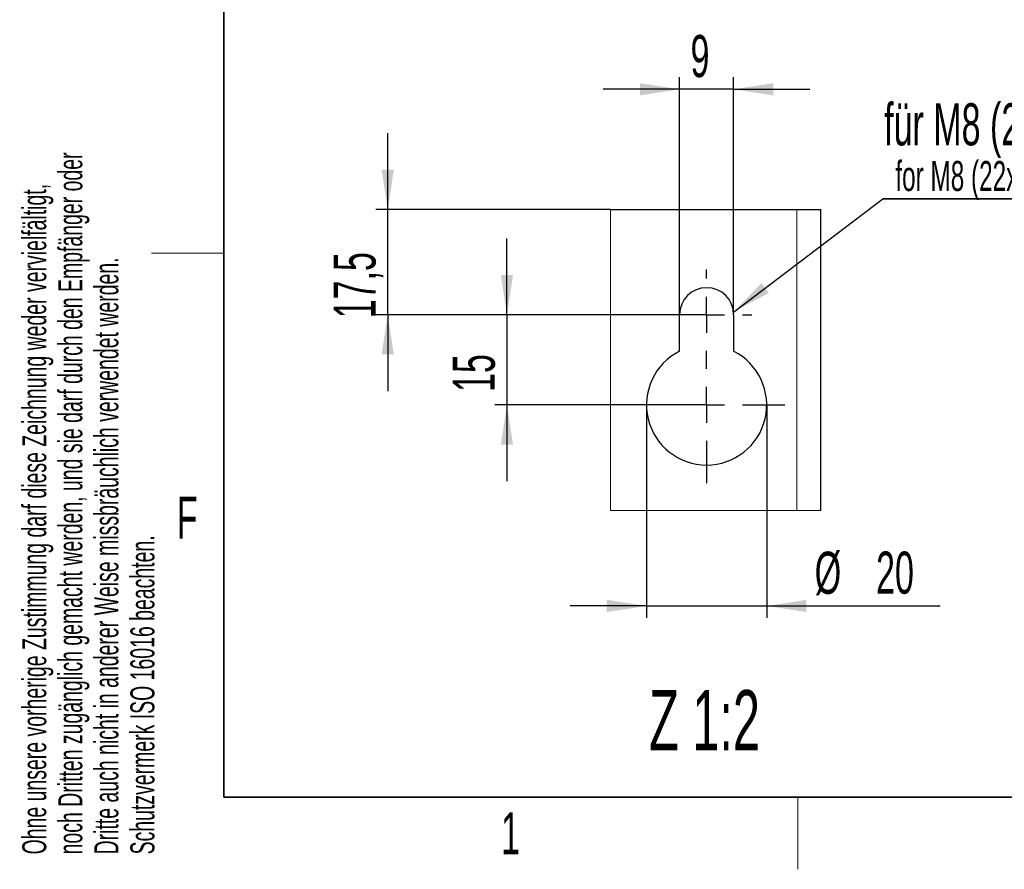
# Paper-space layout 'Blatt3' of a CAD drawing. Header units: millimetres. Extents: x 5 to 418, y 2 to 292.
# Tile 1 of 100: x 9 to 91, y 6 to 77. Entities that reach past the tile are written whole.
import ezdxf

# ---------------------------------------------------------------- set-up
doc = ezdxf.new("R2010")
doc.units = ezdxf.units.MM
doc.layers.add('SLD-0', color=7, linetype='Continuous')
doc.styles.add('SLDTEXTSTYLE0', font='TXT', dxfattribs={"width": 0.605})
doc.dimstyles.new('SLDDIMSTYLE3', dxfattribs={"dimtxt": 3.5, "dimasz": 3.302, "dimexe": 0, "dimexo": 0.0625, "dimgap": 0.875, "dimtad": 1, "dimlfac": 2, "dimrnd": 1e-09, "dimzin": 12, "dimdsep": 46, "dimtxsty": 'SLDTEXTSTYLE0', "dimsah": 1, "dimcen": 0.09, "dimadec": 0, "dimazin": 3, "dimtfac": 1, "dimtmove": 0, "dimatfit": 0, "dimfxl": 1, "dimfrac": 2, "dimtolj": 1, "dimtzin": 12, "dimarcsym": 0})

# ---------------------------------------------------------------- blocks, each defined once
blk = doc.blocks.new('_D_24')
at = {"layer": 'SLD-0'}
for p, q in [((61.166, 44.618), (61.166, 26.9)), ((71.166, 44.618), (71.166, 26.9)), ((61.166, 27.9), (54.816, 27.9)), ((61.166, 27.9), (71.166, 27.9)), ((71.166, 27.9), (85.609, 27.9))]:
    blk.add_line(p, q, dxfattribs=at)
for points in [[(61.166, 27.9), (57.864, 28.408), (57.864, 27.392)], [(71.166, 27.9), (74.468, 27.392), (74.468, 28.408)]]:
    blk.add_solid(points, dxfattribs=at)
at = {"layer": 'SLD-0', "char_height": 3.5, "attachment_point": 1, "style": 'SLDTEXTSTYLE0'}
for s, insert in [('%%c', (75.159, 32.411)), ('20', (80.262, 32.421))]:
    blk.add_mtext(s, dxfattribs=dict(at, insert=insert))
blk = doc.blocks.new('_D_25')
at = {"layer": 'SLD-0', "color": 7}
for p, q in [((63.916, 52.118), (63.916, 71.868)), ((68.416, 52.118), (68.416, 71.868)), ((63.916, 70.868), (57.566, 70.868)), ((68.416, 70.868), (63.916, 70.868)), ((68.416, 70.868), (74.766, 70.868))]:
    blk.add_line(p, q, dxfattribs=at)
for points in [[(63.916, 70.868), (60.614, 71.376), (60.614, 70.36)], [(68.416, 70.868), (71.718, 70.36), (71.718, 71.376)]]:
    blk.add_solid(points, dxfattribs=at)
at = {"layer": 'SLD-0', "color": 7, "insert": (64.829, 75.38), "char_height": 3.5, "attachment_point": 1, "style": 'SLDTEXTSTYLE0'}
blk.add_mtext('9', dxfattribs=at)
blk = doc.blocks.new('_D_26')
at = {"layer": 'SLD-0', "color": 7}
for p, q in [((49.555, 52.118), (49.555, 58.468)), ((66.166, 52.118), (48.555, 52.118)), ((49.555, 52.118), (49.555, 44.618)), ((66.166, 44.618), (48.555, 44.618)), ((49.555, 44.618), (49.555, 38.268))]:
    blk.add_line(p, q, dxfattribs=at)
for points in [[(49.555, 52.118), (50.063, 55.42), (49.047, 55.42)], [(49.555, 44.618), (49.047, 41.316), (50.063, 41.316)]]:
    blk.add_solid(points, dxfattribs=at)
at = {"layer": 'SLD-0', "color": 7, "insert": (45.044, 45.695), "char_height": 3.5, "attachment_point": 1, "rotation": 90, "style": 'SLDTEXTSTYLE0'}
blk.add_mtext('15', dxfattribs=at)
blk = doc.blocks.new('_D_27')
at = {"layer": 'SLD-0', "color": 7}
for p, q in [((39.64, 60.868), (39.64, 67.218)), ((58.179, 60.868), (38.64, 60.868)), ((39.64, 52.118), (39.64, 60.868)), ((66.166, 52.118), (38.64, 52.118)), ((39.64, 52.118), (39.64, 45.768))]:
    blk.add_line(p, q, dxfattribs=at)
for points in [[(39.64, 60.868), (40.148, 64.17), (39.132, 64.17)], [(39.64, 52.118), (39.132, 48.816), (40.148, 48.816)]]:
    blk.add_solid(points, dxfattribs=at)
at = {"layer": 'SLD-0', "color": 7, "insert": (35.128, 51.815), "char_height": 3.5, "attachment_point": 1, "rotation": 90, "style": 'SLDTEXTSTYLE0'}
blk.add_mtext('17,5', dxfattribs=at)
blk = doc.blocks.new('SW_NOTE_0_3')
at = {"layer": 'SLD-0', "color": 0}
for p, q in [((-0.117, -3.441), (26.948, -3.441)), ((26.948, -3.441), (-0.117, -3.441)), ((-0.117, -3.441), (26.948, -3.441)), ((26.948, -3.441), (-0.117, -3.441)), ((-0.117, -3.441), (26.948, -3.441)), ((26.948, -3.441), (-0.117, -3.441))]:
    blk.add_line(p, q, dxfattribs=at)
at = {"layer": 'SLD-0', "color": 0, "attachment_point": 1, "style": 'SLDTEXTSTYLE0'}
for s, insert, char_height in [('für M8 (22x)', (0, 4.512), 3.5), ('for M8 (22x)', (0.938, -0.287), 2.5)]:
    blk.add_mtext(s, dxfattribs=dict(at, insert=insert, char_height=char_height))
blk = doc.blocks.new('SW_CENTERMARKSYMBOL_1')
at = {"layer": 'SLD-0', "color": 0}
for p, q in [((0, 3), (0, 3.75)), ((0, 0), (0, 1.5)), ((-3, 0), (-3.75, 0)), ((0, 0), (-1.5, 0)), ((0, 0), (0, -1.5)), ((0, 0), (1.5, 0)), ((3, 0), (3.75, 0)), ((0, -4.5), (0, -3)), ((0, -7.5), (0, -6)), ((-3, -7.5), (-6.5, -7.5)), ((0, -7.5), (-1.5, -7.5)), ((0, -7.5), (0, -9)), ((0, -7.5), (1.5, -7.5)), ((3, -7.5), (6.5, -7.5)), ((0, -10.5), (0, -14))]:
    blk.add_line(p, q, dxfattribs=at)

psp = doc.layouts.new('Blatt3')

# ---------------------------------------------------------------- linework, layer by layer
at = {"color": 7, "linetype": 'Continuous', "lineweight": 25}
for p, q in [((58.179, 60.8685), (73.6655, 60.8685)), ((73.6655, 60.8685), (75.6655, 60.8685)), ((75.6655, 35.8258), (75.6655, 60.8685)), ((63.9155, 49.0836), (63.9155, 52.1185)), ((68.4155, 52.1185), (68.4155, 49.0836))]:
    psp.add_line(p, q, dxfattribs=at)
at = {"color": 7, "linetype": 'Continuous', "lineweight": 18}
psp.add_line((73.6655, 35.8258), (73.6655, 60.8685), dxfattribs=at)
at = {"color": 7, "linetype": 'Continuous', "lineweight": 18, "flags": 128}
psp.add_lwpolyline([(58.179, 60.8685), (58.179, 35.8258), (73.6655, 35.8258), (75.6655, 35.8258)], dxfattribs=at)
at = {"color": 7, "linetype": 'Continuous', "lineweight": 25}
for centre, radius, start, end in [((66.1655, 52.1185), 2.25, 0.000024, 179.999976), ((66.1655, 44.6185), 5, 116.743693, 63.256307)]:
    psp.add_arc(centre, radius, start, end, dxfattribs=at)
at = {"layer": 'SLD-0', "lineweight": 35}
for p, q in [((26, 282.5), (26, 12)), ((26, 12), (408, 12))]:
    psp.add_line(p, q, dxfattribs=at)
at = {"layer": 'SLD-0'}
psp.add_line((68.4041, 52.3448), (80.8132, 61.7535), dxfattribs=at)
at = {"layer": 'SLD-0', "lineweight": 18}
for p, q in [((20, 57.25), (26, 57.25)), ((73.75, 6), (73.75, 12))]:
    psp.add_line(p, q, dxfattribs=at)
at = {"layer": 'SLD-0'}
psp.add_solid([(68.4041, 52.3448), (71.3422, 53.935), (70.7284, 54.7446)], dxfattribs=at)

# ---------------------------------------------------------------- block references
psp.add_blockref('SW_NOTE_0_3', (80.9299, 65.1944), dxfattribs=at)
at = {"layer": 'SLD-0', "color": 7}
psp.add_blockref('SW_CENTERMARKSYMBOL_1', (66.1655, 52.1185), dxfattribs=at)

# ---------------------------------------------------------------- texts
at = {"layer": 'SLD-0', "char_height": 2, "attachment_point": 1, "rotation": 90, "style": 'SLDTEXTSTYLE0'}
for s, insert in [('noch Dritten zugänglich gemacht werden, und sie darf durch den Empfänger oder', (12.2299, 7.2381)), ('Ohne unsere vorherige Zustimmung darf diese Zeichnung weder vervielfältigt,', (9.2299, 7.2381)), ('Dritte auch nicht in anderer Weise missbräuchlich verwendet werden.', (15.2299, 7.2381)), ('Schutzvermerk ISO 16016 beachten.', (18.2299, 7.2381))]:
    psp.add_mtext(s, dxfattribs=dict(at, insert=insert))
at = {"layer": 'SLD-0', "attachment_point": 2, "style": 'SLDTEXTSTYLE0'}
for s, insert, char_height in [('F', (22.9536, 37.0011), 3.5), ('Z 1:2', (65.9954, 20.9037), 5), ('1', (49.8527, 10.743), 3.5)]:
    psp.add_mtext(s, dxfattribs=dict(at, insert=insert, char_height=char_height))

# ---------------------------------------------------------------- dimensions: what is measured, and where the dimension line sits
at = {"layer": 'SLD-0', "color": 7}
dim = psp.add_linear_dim(base=(63.9155, 70.8685), p1=(68.4155, 52.1185), p2=(63.9155, 52.1185), dimstyle='SLDDIMSTYLE3', dxfattribs=at)
dim.commit()
dim.dimension.update_dxf_attribs({"geometry": '_D_25', "text_midpoint": (66.1655, 70.8685), "dimtype": 160})
for base, p2, picture, middle in [((39.6399, 60.8685), (58.179, 60.8685), '_D_27', (39.6399, 56.4935)), ((49.5554, 44.6185), (66.1655, 44.6185), '_D_26', (49.5554, 48.3685))]:
    dim = psp.add_linear_dim(base=base, p1=(66.1655, 52.1185), p2=p2, angle=90, dimstyle='SLDDIMSTYLE3', dxfattribs=at)
    dim.commit()
    dim.dimension.update_dxf_attribs({"geometry": picture, "text_midpoint": middle, "dimtype": 160})
at = {"layer": 'SLD-0'}
dim = psp.add_linear_dim(base=(71.1655, 27.8996), p1=(61.1655, 44.6185), p2=(71.1655, 44.6185), text='%%c<>', dimstyle='SLDDIMSTYLE3', dxfattribs=at)
dim.commit()
dim.dimension.update_dxf_attribs({"geometry": '_D_24', "text_midpoint": (80.3843, 27.8996), "dimtype": 160})

doc.saveas('drawing.dxf')
